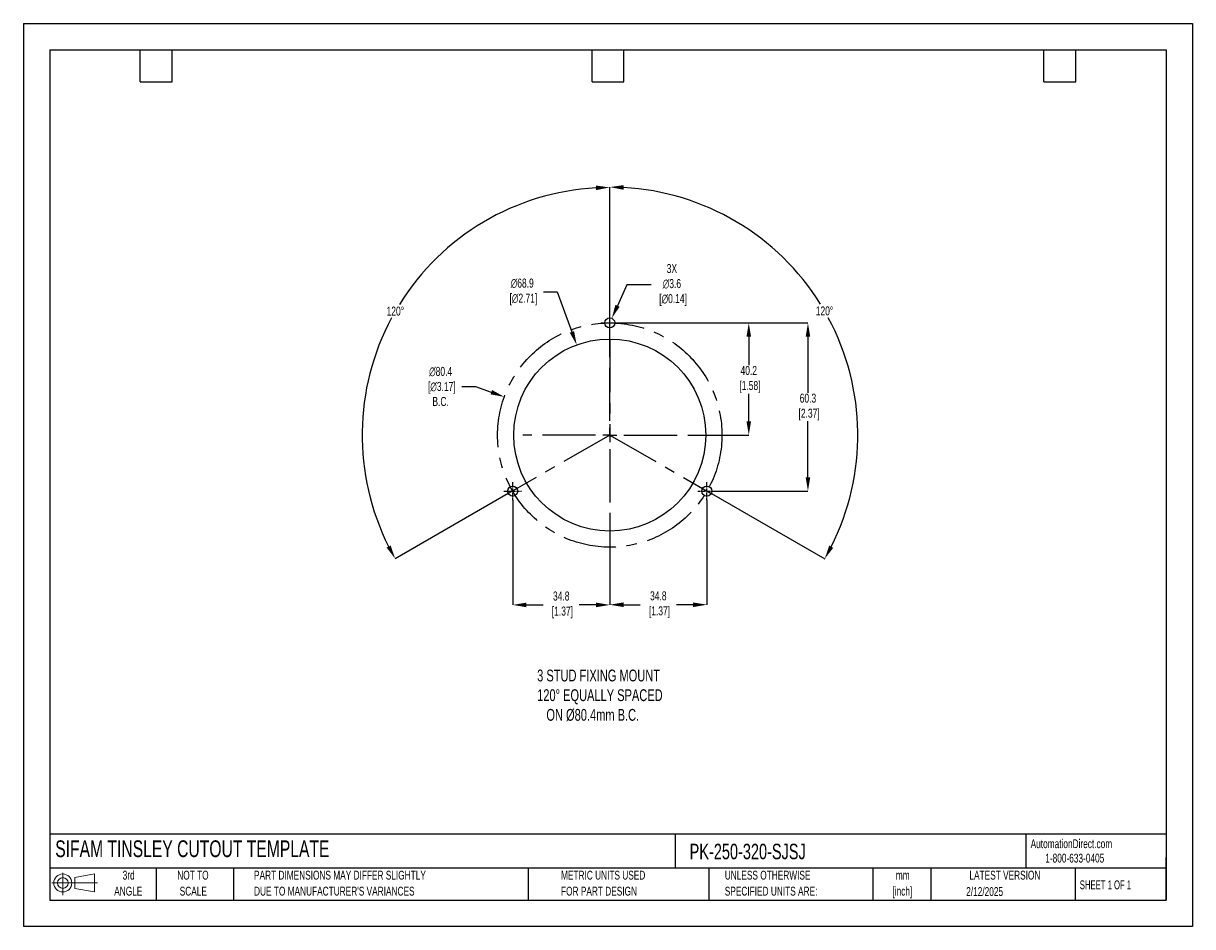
# Model space of a CAD drawing. Header units: millimetres. Extents: x 0 to 419, y 0 to 324.
import ezdxf

# ---------------------------------------------------------------- set-up
doc = ezdxf.new("R2010")
doc.units = ezdxf.units.MM
doc.header["$LTSCALE"] = 1.5
doc.header["$PDSIZE"] = -1
doc.linetypes.add('CENTERX2', pattern=[20.32, 12.7, -2.54, 2.54, -2.54])
for name, color, linetype in [('1', 7, 'Continuous'), ('CENTER', 40, 'CENTERX2'), ('SLD-DEFPOINTS', 7, 'Continuous')]:
    doc.layers.add(name, color=color, linetype=linetype)
doc.layers.add('DIMENSIONS', color=140, linetype='Continuous', lineweight=25)
doc.layers.add('TEXT', color=140, linetype='Continuous', lineweight=25)
doc.styles.add('SLDTEXTSTYLE0', font='TXT', dxfattribs={"width": 0.7})
doc.styles.add('SLDTEXTSTYLE1', font='TXT', dxfattribs={"width": 0.65})
doc.dimstyles.new('SLDDIMSTYLE0', dxfattribs={"dimtxt": 3.237012, "dimasz": 4.953, "dimexe": 0, "dimexo": 0.0625, "dimgap": 0.809253, "dimtad": 0, "dimtih": 1, "dimtoh": 1, "dimrnd": 1e-09, "dimzin": 12, "dimdsep": 46, "dimtxsty": 'SLDTEXTSTYLE0', "dimsah": 1, "dimcen": 0, "dimadec": 0, "dimazin": 3, "dimtfac": 1, "dimtofl": 0, "dimtmove": 0, "dimatfit": 3, "dimfxl": 0, "dimfrac": 2, "dimtolj": 1, "dimtzin": 12, "dimarcsym": 0})

# ---------------------------------------------------------------- blocks, each defined once
blk = doc.blocks.new('Block11')
at = {"color": 7, "linetype": 'Continuous', "lineweight": 18}
for p, q in [((0, 4.32), (16.31, 4.32)), ((3.88, 7.97), (3.88, 0)), ((8.22, 6.25), (15.26, 7.55)), ((8.22, 2.39), (8.22, 6.25)), ((15.26, 7.55), (15.26, 1.1)), ((8.22, 2.39), (15.26, 1.1))]:
    blk.add_line(p, q, dxfattribs=at)
for radius in [3.23, 1.93]:
    blk.add_circle((3.88, 4.32), radius, dxfattribs=at)
blk = doc.blocks.new('Block12')
at = {"layer": 'SLD-DEFPOINTS'}
blk.add_blockref('Block11', (0, 0), dxfattribs=at)
blk = doc.blocks.new('SW_NOTE_0_1')
at = {"layer": 'TEXT', "color": 0, "linetype": 'CENTERX2', "lineweight": 18, "char_height": 3.175, "attachment_point": 2, "style": 'SLDTEXTSTYLE0'}
for s, insert in [('mm', (4.27, 4.09)), ('[inch]', (4.14, -1.64))]:
    blk.add_mtext(s, dxfattribs=dict(at, insert=insert))
blk = doc.blocks.new('SW_NOTE_0_2')
at = {"layer": 'TEXT', "color": 0, "linetype": 'CENTERX2', "lineweight": 18, "char_height": 3.175, "attachment_point": 1, "style": 'SLDTEXTSTYLE0'}
for s, insert in [('UNLESS OTHERWISE', (0, 4.09)), ('SPECIFIED UNITS ARE:', (0, -1.64))]:
    blk.add_mtext(s, dxfattribs=dict(at, insert=insert))
blk = doc.blocks.new('SW_NOTE_0_3')
at = {"layer": 'TEXT', "color": 0, "linetype": 'CENTERX2', "lineweight": 18, "char_height": 3.175, "attachment_point": 1, "style": 'SLDTEXTSTYLE0'}
for s, insert in [('PART DIMENSIONS MAY DIFFER SLIGHTLY', (0, 4.09)), ("DUE TO MANUFACTURER'S VARIANCES", (0, -1.64))]:
    blk.add_mtext(s, dxfattribs=dict(at, insert=insert))
blk = doc.blocks.new('SW_NOTE_0_4')
at = {"layer": 'TEXT', "color": 0, "linetype": 'CENTERX2', "lineweight": 18, "char_height": 3.175, "attachment_point": 2, "style": 'SLDTEXTSTYLE0'}
for s, insert in [('NOT TO', (7.89, 4.09)), ('SCALE', (8.03, -1.64))]:
    blk.add_mtext(s, dxfattribs=dict(at, insert=insert))
blk = doc.blocks.new('SW_NOTE_0_5')
at = {"layer": 'TEXT', "color": 0, "linetype": 'CENTERX2', "lineweight": 18, "char_height": 3.175, "attachment_point": 2, "style": 'SLDTEXTSTYLE0'}
for s, insert in [('3rd', (3.47, 4.09)), ('ANGLE', (3.33, -1.64))]:
    blk.add_mtext(s, dxfattribs=dict(at, insert=insert))
blk = doc.blocks.new('SW_NOTE_0_6')
at = {"layer": 'TEXT', "color": 0, "linetype": 'CENTERX2', "lineweight": 18, "char_height": 3.175, "attachment_point": 1, "style": 'SLDTEXTSTYLE0'}
for s, insert in [('METRIC UNITS USED', (0, 4.09)), ('FOR PART DESIGN', (0, -1.64))]:
    blk.add_mtext(s, dxfattribs=dict(at, insert=insert))
blk = doc.blocks.new('SW_CENTERMARKSYMBOL_0')
at = {"layer": 'CENTER', "color": 0}
for p, q in [((0, 5.08), (0, 31.2)), ((-5.08, 0), (-31.2, 0)), ((0, 0), (-2.54, 0)), ((0, 0), (0, 2.54)), ((0, 0), (0, -2.54)), ((0, 0), (2.54, 0)), ((5.08, 0), (31.2, 0)), ((0, -5.08), (0, -31.2))]:
    blk.add_line(p, q, dxfattribs=at)
blk = doc.blocks.new('*D23')
at = {"layer": 'Defpoints', "color": 0}
for p in [(213.38, 216.45), (248.18, 156.15), (281.22, 156.15)]:
    blk.add_point(p, dxfattribs=at)
at = {"layer": 'DIMENSIONS', "color": 0, "lineweight": -2}
for p, q in [((213.44, 216.45), (281.22, 216.45)), ((281.22, 211.5), (281.22, 191.43)), ((281.22, 161.11), (281.22, 181.18)), ((248.24, 156.15), (281.22, 156.15))]:
    blk.add_line(p, q, dxfattribs=at)
at = {"layer": 'DIMENSIONS', "color": 0}
for points in [[(280.4, 211.5), (282.05, 211.5), (281.22, 216.45)], [(280.4, 161.11), (282.05, 161.11), (281.22, 156.15)]]:
    blk.add_solid(points, dxfattribs=at)
at = {"layer": 'DIMENSIONS', "color": 0, "insert": (281.22, 186.3), "char_height": 3.237, "attachment_point": 5, "style": 'SLDTEXTSTYLE0'}
blk.add_mtext('\\A1;60.3\\P [2.37]', dxfattribs=at)
blk = doc.blocks.new('*D24')
at = {"layer": 'Defpoints', "color": 0}
for p in [(213.38, 216.45), (241.38, 176.25), (260.01, 176.25)]:
    blk.add_point(p, dxfattribs=at)
at = {"layer": 'DIMENSIONS', "color": 0, "lineweight": -2}
for p, q in [((213.44, 216.45), (248.45, 216.45)), ((251.49, 216.45), (260.01, 216.45)), ((260.01, 211.5), (260.01, 201.34)), ((260.01, 181.21), (260.01, 191.09)), ((241.44, 176.25), (260.01, 176.25))]:
    blk.add_line(p, q, dxfattribs=at)
at = {"layer": 'DIMENSIONS', "color": 0}
for points in [[(259.19, 211.5), (260.84, 211.5), (260.01, 216.45)], [(259.19, 181.21), (260.84, 181.21), (260.01, 176.25)]]:
    blk.add_solid(points, dxfattribs=at)
at = {"layer": 'DIMENSIONS', "color": 0, "insert": (260.01, 196.22), "char_height": 3.237, "attachment_point": 5, "style": 'SLDTEXTSTYLE0'}
blk.add_mtext('\\A1;40.2\\P [1.58]', dxfattribs=at)
blk = doc.blocks.new('*D28')
at = {"layer": 'Defpoints', "color": 0}
for p in [(153.14, 244.27), (210.19, 207.25), (210.19, 176.25), (210.19, 176.25), (173.81, 155.29)]:
    blk.add_point(p, dxfattribs=at)
at = {"layer": 'DIMENSIONS', "color": 0, "lineweight": -2}
for p, q in [((210.19, 207.32), (210.19, 265.03)), ((173.75, 155.26), (133.27, 131.93))]:
    blk.add_line(p, q, dxfattribs=at)
for start, end in [(93.1972, 148.1485), (151.7693, 206.7537)]:
    blk.add_arc((210.19, 176.25), 88.77, start, end, dxfattribs=at)
at = {"layer": 'DIMENSIONS', "color": 0}
for points in [[(205.21, 265.71), (205.26, 264.06), (210.19, 265.03)], [(131.64, 136.68), (130.19, 135.9), (133.27, 131.93)]]:
    blk.add_solid(points, dxfattribs=at)
at = {"layer": 'DIMENSIONS', "color": 0, "insert": (133.33, 220.67), "char_height": 3.237, "attachment_point": 5, "style": 'SLDTEXTSTYLE0'}
blk.add_mtext('\\A1;120°', dxfattribs=at)
blk = doc.blocks.new('*D29')
at = {"layer": 'Defpoints', "color": 0}
for p in [(210.19, 207.25), (297.74, 191.74), (210.19, 176.25), (210.19, 176.25), (246.57, 155.29)]:
    blk.add_point(p, dxfattribs=at)
at = {"layer": 'DIMENSIONS', "color": 0, "lineweight": -2}
for p, q in [((210.19, 207.32), (210.19, 265.16)), ((246.62, 155.26), (287.22, 131.87))]:
    blk.add_line(p, q, dxfattribs=at)
for start, end in [(31.8486, 86.8077), (333.2414, 28.2334)]:
    blk.add_arc((210.19, 176.25), 88.91, start, end, dxfattribs=at)
at = {"layer": 'DIMENSIONS', "color": 0}
for points in [[(215.11, 264.2), (215.16, 265.85), (210.19, 265.16)], [(290.3, 135.83), (288.85, 136.62), (287.22, 131.87)]]:
    blk.add_solid(points, dxfattribs=at)
at = {"layer": 'DIMENSIONS', "color": 0, "insert": (287.16, 220.74), "char_height": 3.237, "attachment_point": 5, "style": 'SLDTEXTSTYLE0'}
blk.add_mtext('\\A1;120°', dxfattribs=at)
blk = doc.blocks.new('*D31')
at = {"layer": 'Defpoints', "color": 0}
for p in [(198.33, 208.57), (222.04, 143.93)]:
    blk.add_point(p, dxfattribs=at)
at = {"layer": 'DIMENSIONS', "color": 0, "lineweight": -2}
for p, q in [((186.42, 227.55), (191.37, 227.55)), ((191.37, 227.55), (196.63, 213.22))]:
    blk.add_line(p, q, dxfattribs=at)
at = {"layer": 'DIMENSIONS', "color": 0}
blk.add_solid([(197.4, 213.51), (195.85, 212.94), (198.33, 208.57)], dxfattribs=at)
at = {"layer": 'DIMENSIONS', "color": 0, "insert": (178.81, 227.55), "char_height": 3.237, "attachment_point": 5, "style": 'SLDTEXTSTYLE0'}
blk.add_mtext('\\A1;∅68.9\\P [∅2.71]', dxfattribs=at)
blk = doc.blocks.new('*D32')
at = {"layer": 'Defpoints', "color": 0}
for p in [(210.92, 218.1), (209.45, 214.81)]:
    blk.add_point(p, dxfattribs=at)
at = {"layer": 'DIMENSIONS', "color": 0, "lineweight": -2}
for p, q in [((216.32, 230.08), (212.96, 222.61)), ((225.05, 230.08), (216.32, 230.08))]:
    blk.add_line(p, q, dxfattribs=at)
at = {"layer": 'DIMENSIONS', "color": 0}
blk.add_solid([(212.2, 222.95), (213.71, 222.27), (210.92, 218.1)], dxfattribs=at)
at = {"layer": 'DIMENSIONS', "color": 0, "insert": (232.46, 230.08), "char_height": 3.237, "attachment_point": 5, "style": 'SLDTEXTSTYLE0'}
blk.add_mtext('\\A1;3X\\P∅3.6\\P [∅0.14]', dxfattribs=at)
blk = doc.blocks.new('*D33')
at = {"layer": 'Defpoints', "color": 0}
for p in [(172.39, 189.94), (247.98, 162.57)]:
    blk.add_point(p, dxfattribs=at)
at = {"layer": 'DIMENSIONS', "color": 0, "lineweight": -2}
for p, q in [((157.17, 193.66), (162.12, 193.66)), ((162.12, 193.66), (167.73, 191.63))]:
    blk.add_line(p, q, dxfattribs=at)
at = {"layer": 'DIMENSIONS', "color": 0}
blk.add_solid([(168.01, 192.4), (167.45, 190.85), (172.39, 189.94)], dxfattribs=at)
at = {"layer": 'DIMENSIONS', "color": 0, "insert": (149.56, 193.66), "char_height": 3.237, "attachment_point": 5, "style": 'SLDTEXTSTYLE0'}
blk.add_mtext('\\A1;∅80.4\\P [∅3.17]\\PB.C.', dxfattribs=at)
blk = doc.blocks.new('*D35')
at = {"layer": 'Defpoints', "color": 0}
for p in [(244.99, 152.96), (210.19, 145.06), (210.19, 115.42)]:
    blk.add_point(p, dxfattribs=at)
at = {"layer": 'DIMENSIONS', "color": 0, "lineweight": -2}
for p, q in [((244.99, 152.9), (244.99, 115.42)), ((210.19, 145), (210.19, 115.42)), ((215.14, 115.42), (221.11, 115.42)), ((240.03, 115.42), (234.06, 115.42))]:
    blk.add_line(p, q, dxfattribs=at)
at = {"layer": 'DIMENSIONS', "color": 0}
for points in [[(215.14, 116.24), (215.14, 114.59), (210.19, 115.42)], [(240.03, 116.24), (240.03, 114.59), (244.99, 115.42)]]:
    blk.add_solid(points, dxfattribs=at)
at = {"layer": 'DIMENSIONS', "color": 0, "insert": (227.59, 115.42), "char_height": 3.237, "attachment_point": 5, "style": 'SLDTEXTSTYLE0'}
blk.add_mtext('\\A1;34.8\\P [1.37]', dxfattribs=at)
blk = doc.blocks.new('*D36')
at = {"layer": 'Defpoints', "color": 0}
for p in [(175.39, 152.96), (210.19, 145.06), (210.19, 115.35)]:
    blk.add_point(p, dxfattribs=at)
at = {"layer": 'DIMENSIONS', "color": 0, "lineweight": -2}
for p, q in [((175.39, 152.9), (175.39, 115.35)), ((210.19, 145), (210.19, 115.35)), ((180.34, 115.35), (186.31, 115.35)), ((205.23, 115.35), (199.26, 115.35))]:
    blk.add_line(p, q, dxfattribs=at)
at = {"layer": 'DIMENSIONS', "color": 0}
for points in [[(180.34, 116.17), (180.34, 114.52), (175.39, 115.35)], [(205.23, 116.17), (205.23, 114.52), (210.19, 115.35)]]:
    blk.add_solid(points, dxfattribs=at)
at = {"layer": 'DIMENSIONS', "color": 0, "insert": (192.79, 115.35), "char_height": 3.237, "attachment_point": 5, "style": 'SLDTEXTSTYLE0'}
blk.add_mtext('\\A1;34.8\\P [1.37]', dxfattribs=at)

msp = doc.modelspace()

# ---------------------------------------------------------------- linework, layer by layer
at = {"color": 7, "linetype": 'Continuous'}
for p, q in [((0.004, 323.854), (0.004, 0.004)), ((0.004, 323.854), (419.104, 323.854)), ((419.104, 323.854), (419.104, 0.004)), ((419.104, 0.004), (0.004, 0.004))]:
    msp.add_line(p, q, dxfattribs=at)
at = {"layer": '1', "color": 1, "linetype": 'Continuous'}
for centre, radius in [((210.185, 216.454), 1.8), ((210.185, 176.254), 34.425), ((175.385, 156.154), 1.8), ((244.985, 156.154), 1.8)]:
    msp.add_circle(centre, radius, dxfattribs=at)
at = {"layer": 'CENTER', "ltscale": 0.05}
for p, q in [((210.185, 213.264), (210.185, 219.644)), ((206.995, 216.454), (213.375, 216.454)), ((175.385, 152.964), (175.385, 159.344)), ((244.985, 152.964), (244.985, 159.344)), ((172.195, 156.154), (178.575, 156.154)), ((241.795, 156.154), (248.175, 156.154))]:
    msp.add_line(p, q, dxfattribs=at)
at = {"layer": 'CENTER'}
for p, q in [((210.185, 210.679), (210.185, 176.254)), ((210.185, 176.254), (173.805, 155.291)), ((210.185, 176.254), (246.565, 155.291))]:
    msp.add_line(p, q, dxfattribs=at)
msp.add_circle((210.185, 176.254), 40.2, dxfattribs=at)
at = {"layer": 'TEXT'}
for p, q in [((9.525, 314.325), (409.575, 314.325)), ((9.525, 314.325), (9.525, 9.525)), ((41.91, 302.895), (41.91, 314.325)), ((53.34, 302.895), (53.34, 314.325)), ((203.835, 302.895), (203.835, 314.325)), ((215.265, 302.895), (215.265, 314.325)), ((365.76, 302.895), (365.76, 314.325)), ((377.19, 302.895), (377.19, 314.325)), ((409.575, 314.325), (409.575, 9.525)), ((41.91, 302.895), (53.34, 302.895)), ((203.835, 302.895), (215.265, 302.895)), ((365.76, 302.895), (377.19, 302.895)), ((409.575, 33.189), (9.525, 33.189)), ((233.638, 33.189), (233.638, 20.955)), ((359.363, 33.189), (359.363, 20.955)), ((409.575, 9.525), (409.575, 24.765)), ((409.575, 20.955), (9.525, 20.955)), ((47.625, 20.955), (47.625, 9.525)), ((75.317, 20.955), (75.317, 9.525)), ((180.97, 20.955), (180.97, 9.525)), ((245.67, 20.955), (245.67, 9.525)), ((304.536, 20.955), (304.536, 9.525)), ((325.218, 20.955), (325.218, 9.525)), ((377.023, 20.955), (377.023, 9.525)), ((9.525, 9.525), (409.575, 9.525))]:
    msp.add_line(p, q, dxfattribs=at)

# ---------------------------------------------------------------- block references
at = {"layer": 'CENTER'}
msp.add_blockref('SW_CENTERMARKSYMBOL_0', (210.185, 176.254), dxfattribs=at)
at = {"layer": 'SLD-DEFPOINTS'}
msp.add_blockref('Block12', (10.257, 11.331), dxfattribs=at)
at = {"layer": 'TEXT', "linetype": 'CENTERX2', "lineweight": 18}
for name, p in [('SW_NOTE_0_5', (34.271, 15.953)), ('SW_NOTE_0_4', (52.886, 15.953)), ('SW_NOTE_0_3', (82.679, 15.953)), ('SW_NOTE_0_6', (192.718, 15.953)), ('SW_NOTE_0_2', (251.412, 15.953)), ('SW_NOTE_0_1', (310.929, 15.949))]:
    msp.add_blockref(name, p, dxfattribs=at)

# ---------------------------------------------------------------- texts
at = {"layer": 'DIMENSIONS', "insert": (184.165, 92.16), "char_height": 4.23333, "attachment_point": 1, "style": 'SLDTEXTSTYLE0'}
msp.add_mtext_dynamic_manual_height_columns('3 STUD FIXING MOUNT\\P120%%D EQUALLY SPACED\\P   ON %%C80.4mm B.C.', width=99.50754, gutter_width=21.167, heights=[0], dxfattribs=at)
at = {"layer": 'TEXT', "linetype": 'CENTERX2', "lineweight": 25, "attachment_point": 1, "style": 'SLDTEXTSTYLE0'}
for s, insert, char_height in [('SIFAM TINSLEY CUTOUT TEMPLATE', (11.42, 30.931), 6), ('PK-250-320-SJSJ', (238.812, 29.714), 5.55625)]:
    msp.add_mtext(s, dxfattribs=dict(at, insert=insert, char_height=char_height))
at = {"layer": 'TEXT', "linetype": 'CENTERX2', "lineweight": 18, "char_height": 3.175}
for s, insert, attachment_point, style in [('AutomationDirect.com', (361.042, 31.315), 1, 'SLDTEXTSTYLE0'), ('1-800-633-0405', (366.287, 26.156), 1, 'SLDTEXTSTYLE0'), ('LATEST VERSION', (351.828, 20.046), 2, 'SLDTEXTSTYLE0'), ('2/12/2025', (344.552, 14.161), 2, 'SLDTEXTSTYLE0'), ('SHEET 1 OF 1', (378.662, 16.577), 1, 'SLDTEXTSTYLE1')]:
    msp.add_mtext(s, dxfattribs=dict(at, insert=insert, attachment_point=attachment_point, style=style))

# ---------------------------------------------------------------- dimensions: what is measured, and where the dimension line sits
at = {"layer": 'DIMENSIONS'}
for base, line1, picture, middle in [((153.144, 244.273), ((210.185, 176.254), (173.805, 155.291)), '*D28', (133.326, 220.673)), ((297.735, 191.743), ((210.185, 176.254), (246.565, 155.291)), '*D29', (287.164, 220.742))]:
    dim = msp.add_angular_dim_2l(base=base, line1=line1, line2=((210.185, 207.254), (210.185, 176.254)), dimstyle='SLDDIMSTYLE0', dxfattribs=at)
    dim.commit()
    dim.dimension.update_dxf_attribs({"geometry": picture, "text_midpoint": middle})
for p1, p2, text, picture, middle in [((209.446, 214.813), (210.924, 218.095), '3X\\P<>\\P[]', '*D32', (232.465, 230.075)), ((247.983, 162.566), (172.388, 189.942), '<>\\P[]\\PB.C.', '*D33', (149.564, 193.659))]:
    dim = msp.add_diameter_dim_2p(p1=p1, p2=p2, text=text, dimstyle='SLDDIMSTYLE0', dxfattribs=at)
    dim.commit()
    dim.dimension.update_dxf_attribs({"geometry": picture, "text_midpoint": middle, "dimtype": 163})
dim = msp.add_diameter_dim_2p(p1=(222.0381, 143.9338), p2=(198.3325, 208.5741), text='<>\\P[]', dimstyle='SLDDIMSTYLE0', override={"dimdec": 1}, dxfattribs=at)
dim.commit()
dim.dimension.update_dxf_attribs({"geometry": '*D31', "text_midpoint": (178.8119, 227.5543), "dimtype": 163})
dim = msp.add_linear_dim(base=(281.221, 156.154), p1=(213.375, 216.454), p2=(248.175, 156.154), angle=90, text='<>\\P[]', dimstyle='SLDDIMSTYLE0', dxfattribs=at)
dim.commit()
dim.dimension.update_dxf_attribs({"geometry": '*D23', "text_midpoint": (281.221, 186.304)})
dim = msp.add_linear_dim(base=(260.013, 176.254), p1=(213.375, 216.454), p2=(241.381, 176.254), angle=90, text='<>\\P[]', dimstyle='SLDDIMSTYLE0', override={"dimdec": 1, "dimzin": 4}, dxfattribs=at)
dim.commit()
dim.dimension.update_dxf_attribs({"geometry": '*D24', "text_midpoint": (260.013, 196.215), "dimtype": 160})
for base, p1, picture, middle in [((210.185, 115.349), (175.385, 152.964), '*D36', (192.785, 115.349)), ((210.185, 115.416), (244.985, 152.964), '*D35', (227.585, 115.416))]:
    dim = msp.add_linear_dim(base=base, p1=p1, p2=(210.185, 145.058), text='<>\\P[]', dimstyle='SLDDIMSTYLE0', dxfattribs=at)
    dim.commit()
    dim.dimension.update_dxf_attribs({"geometry": picture, "text_midpoint": middle})

doc.saveas('drawing.dxf')
